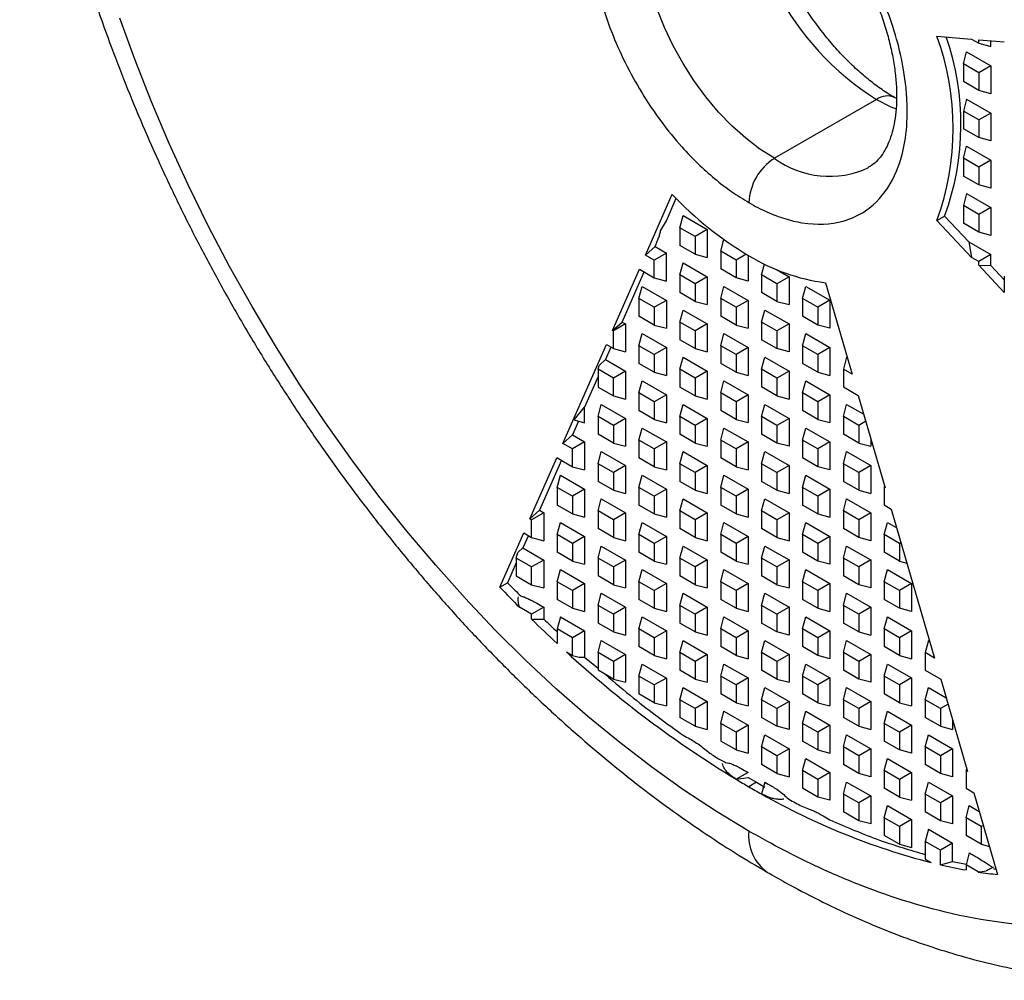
# Model space of a CAD drawing. Header units: millimetres. Extents: x 3 to 137, y 3 to 105.
# Tile 12 of 16: x 109 to 122, y 68 to 81. Entities that reach past the tile are written whole.
import ezdxf

# ---------------------------------------------------------------- set-up
doc = ezdxf.new("R2010")
doc.units = ezdxf.units.MM
doc.header["$LTSCALE"] = 0.5

msp = doc.modelspace()

# ---------------------------------------------------------------- linework, layer by layer
for p, q in [((121.535, 80.741), (122.013, 80.699)), ((122.013, 80.699), (122.114, 80.641)), ((122.114, 80.69), (122.467, 80.659)), ((122.114, 80.641), (122.114, 80.69)), ((122.281, 80.596), (122.281, 80.676)), ((122.114, 80.641), (122.281, 80.596)), ((121.901, 80.355), (121.946, 80.523)), ((121.946, 80.523), (122.281, 80.329)), ((122.114, 80.233), (121.901, 80.355)), ((121.901, 80.355), (121.901, 80.11)), ((122.281, 80.329), (122.114, 80.233)), ((122.281, 80.329), (122.281, 79.943)), ((122.114, 80.233), (122.114, 79.988)), ((122.114, 79.988), (121.901, 80.11)), ((122.281, 79.943), (122.114, 79.988)), ((120.699, 79.865), (119.285, 79.049)), ((120.975, 79.875), (120.949, 79.89)), ((121.946, 79.869), (121.901, 79.702)), ((121.946, 79.869), (122.281, 79.676)), ((122.114, 79.58), (121.901, 79.702)), ((121.901, 79.702), (121.901, 79.457)), ((122.281, 79.676), (122.114, 79.58)), ((122.114, 79.58), (122.114, 79.335)), ((122.281, 79.676), (122.281, 79.29)), ((122.114, 79.335), (121.901, 79.457)), ((122.281, 79.29), (122.114, 79.335)), ((121.901, 79.049), (121.946, 79.216)), ((121.946, 79.216), (122.281, 79.023)), ((122.114, 78.926), (121.901, 79.049)), ((121.901, 79.049), (121.901, 78.804)), ((122.281, 79.023), (122.114, 78.926)), ((122.114, 78.926), (122.114, 78.681)), ((122.281, 79.023), (122.281, 78.637)), ((122.114, 78.681), (121.901, 78.804)), ((122.281, 78.637), (122.114, 78.681)), ((117.503, 77.709), (117.872, 78.551)), ((117.791, 78.185), (117.928, 78.498)), ((121.946, 78.563), (121.901, 78.396)), ((121.946, 78.563), (122.281, 78.37)), ((122.114, 78.273), (121.901, 78.396)), ((121.901, 78.396), (121.901, 78.151)), ((122.281, 78.37), (122.114, 78.273)), ((122.281, 78.37), (122.281, 77.983)), ((117.977, 78.089), (118.022, 78.256)), ((118.022, 78.256), (118.356, 78.063)), ((121.535, 78.188), (121.641, 78.249)), ((121.641, 78.249), (121.975, 77.893)), ((122.114, 78.273), (122.114, 78.028)), ((117.71, 78.046), (117.791, 78.185)), ((118.189, 77.967), (117.977, 78.089)), ((117.977, 78.089), (117.977, 77.844)), ((122.013, 77.678), (121.535, 78.188)), ((122.114, 78.028), (121.901, 78.151)), ((118.356, 78.063), (118.189, 77.967)), ((118.189, 77.967), (118.189, 77.722)), ((118.356, 78.063), (118.356, 77.677)), ((122.281, 77.983), (122.114, 78.028)), ((117.503, 77.709), (117.634, 77.827)), ((117.634, 77.827), (117.791, 77.737)), ((118.189, 77.722), (117.977, 77.844)), ((118.543, 77.763), (118.586, 77.925)), ((121.975, 77.893), (122.281, 77.717)), ((121.975, 77.893), (122.013, 77.678)), ((117.623, 77.64), (117.503, 77.709)), ((117.791, 77.737), (117.623, 77.64)), ((117.791, 77.35), (117.791, 77.737)), ((118.189, 77.722), (118.356, 77.677)), ((118.755, 77.64), (118.543, 77.763)), ((118.543, 77.763), (118.543, 77.518)), ((118.896, 77.722), (118.755, 77.64)), ((118.922, 77.707), (118.922, 77.35)), ((122.114, 77.62), (122.013, 77.678)), ((122.281, 77.717), (122.114, 77.62)), ((122.281, 77.567), (122.281, 77.717)), ((117.623, 77.395), (117.623, 77.64)), ((117.977, 77.436), (118.022, 77.603)), ((118.022, 77.603), (118.356, 77.41)), ((118.755, 77.64), (118.755, 77.395)), ((119.108, 77.436), (119.148, 77.586)), ((122.114, 77.571), (122.114, 77.62)), ((122.467, 77.193), (122.114, 77.571)), ((122.114, 77.571), (122.281, 77.567)), ((122.281, 77.567), (122.467, 77.368)), ((117.046, 76.667), (117.417, 77.514)), ((117.177, 76.784), (117.481, 77.477)), ((117.417, 77.514), (117.623, 77.395)), ((117.623, 77.395), (117.791, 77.35)), ((118.189, 77.313), (117.977, 77.436)), ((117.977, 77.436), (117.977, 77.191)), ((118.356, 77.41), (118.189, 77.313)), ((118.356, 77.41), (118.356, 77.024)), ((118.755, 77.395), (118.543, 77.518)), ((118.922, 77.35), (118.755, 77.395)), ((119.32, 77.313), (119.108, 77.436)), ((119.108, 77.436), (119.108, 77.191)), ((119.313, 77.511), (119.488, 77.41)), ((119.488, 77.41), (119.32, 77.313)), ((119.488, 77.41), (119.488, 77.024)), ((122.467, 77.416), (122.467, 77.193)), ((117.411, 77.109), (117.456, 77.276)), ((117.456, 77.276), (117.791, 77.083)), ((118.189, 77.313), (118.189, 77.068)), ((118.543, 77.109), (118.587, 77.277)), ((118.587, 77.277), (118.922, 77.083)), ((119.32, 77.313), (119.32, 77.069)), ((119.674, 77.109), (119.719, 77.277)), ((119.719, 77.277), (120.053, 77.084)), ((119.991, 77.327), (120.36, 76.06)), ((118.189, 77.068), (117.977, 77.191)), ((119.32, 77.069), (119.108, 77.191)), ((117.623, 76.987), (117.411, 77.109)), ((117.411, 77.109), (117.411, 76.864)), ((117.791, 77.083), (117.623, 76.987)), ((117.623, 76.987), (117.623, 76.742)), ((117.791, 77.083), (117.791, 76.697)), ((118.189, 77.068), (118.356, 77.024)), ((118.755, 76.987), (118.543, 77.109)), ((118.543, 77.109), (118.543, 76.864)), ((118.922, 77.083), (118.755, 76.987)), ((118.755, 76.987), (118.755, 76.742)), ((118.922, 77.083), (118.922, 76.697)), ((119.32, 77.069), (119.488, 77.024)), ((119.886, 76.987), (119.674, 77.109)), ((119.674, 77.109), (119.674, 76.864)), ((120.053, 77.084), (119.886, 76.987)), ((119.886, 76.987), (119.886, 76.742)), ((120.053, 77.084), (120.053, 76.697)), ((117.623, 76.742), (117.411, 76.864)), ((117.977, 76.783), (118.022, 76.95)), ((118.022, 76.95), (118.356, 76.757)), ((118.755, 76.742), (118.543, 76.864)), ((119.108, 76.783), (119.153, 76.95)), ((119.153, 76.95), (119.488, 76.757)), ((119.886, 76.742), (119.674, 76.864)), ((117.046, 76.667), (117.177, 76.784)), ((117.225, 76.757), (117.058, 76.66)), ((117.177, 76.784), (117.225, 76.757)), ((117.225, 76.757), (117.225, 76.37)), ((117.623, 76.742), (117.791, 76.697)), ((118.189, 76.66), (117.977, 76.783)), ((117.977, 76.783), (117.977, 76.538)), ((118.356, 76.757), (118.189, 76.66)), ((118.356, 76.757), (118.356, 76.37)), ((118.755, 76.742), (118.922, 76.697)), ((119.32, 76.66), (119.108, 76.783)), ((119.108, 76.783), (119.108, 76.538)), ((119.488, 76.757), (119.32, 76.66)), ((119.488, 76.757), (119.488, 76.37)), ((120.053, 76.697), (119.886, 76.742)), ((117.058, 76.66), (117.046, 76.667)), ((117.058, 76.415), (117.058, 76.66)), ((117.411, 76.456), (117.456, 76.623)), ((117.456, 76.623), (117.791, 76.43)), ((118.189, 76.66), (118.189, 76.415)), ((118.543, 76.456), (118.587, 76.623)), ((118.587, 76.623), (118.922, 76.43)), ((119.32, 76.66), (119.32, 76.415)), ((119.674, 76.456), (119.719, 76.623)), ((119.719, 76.623), (120.053, 76.43)), ((116.36, 75.103), (116.96, 76.471)), ((116.96, 76.471), (117.058, 76.415)), ((117.623, 76.333), (117.411, 76.456)), ((117.411, 76.456), (117.411, 76.211)), ((118.189, 76.415), (117.977, 76.538)), ((118.755, 76.334), (118.543, 76.456)), ((118.543, 76.456), (118.543, 76.211)), ((119.32, 76.415), (119.108, 76.538)), ((119.886, 76.334), (119.674, 76.456)), ((119.674, 76.456), (119.674, 76.211)), ((117.023, 76.435), (116.948, 76.263)), ((117.058, 76.415), (117.225, 76.37)), ((117.791, 76.43), (117.623, 76.333)), ((117.623, 76.333), (117.623, 76.089)), ((117.791, 76.43), (117.791, 76.044)), ((118.189, 76.415), (118.356, 76.37)), ((118.922, 76.43), (118.755, 76.334)), ((118.755, 76.334), (118.755, 76.089)), ((118.922, 76.43), (118.922, 76.044)), ((119.488, 76.37), (119.32, 76.415)), ((120.053, 76.43), (119.886, 76.334)), ((119.886, 76.334), (119.886, 76.089)), ((120.053, 76.43), (120.053, 76.044)), ((116.846, 76.129), (116.86, 76.184)), ((116.86, 76.184), (116.948, 76.263)), ((116.948, 76.263), (117.225, 76.103)), ((117.623, 76.089), (117.411, 76.211)), ((117.977, 76.129), (118.022, 76.297)), ((118.022, 76.297), (118.356, 76.104)), ((118.755, 76.089), (118.543, 76.211)), ((119.108, 76.129), (119.153, 76.297)), ((119.153, 76.297), (119.488, 76.104)), ((119.886, 76.089), (119.674, 76.211)), ((120.284, 76.297), (120.24, 76.13)), ((117.058, 76.007), (116.846, 76.129)), ((116.846, 76.129), (116.846, 75.884)), ((117.225, 76.103), (117.058, 76.007)), ((117.225, 76.103), (117.225, 75.717)), ((117.623, 76.089), (117.791, 76.044)), ((118.189, 76.007), (117.977, 76.129)), ((117.977, 76.129), (117.977, 75.884)), ((118.356, 76.104), (118.189, 76.007)), ((118.356, 76.104), (118.356, 75.717)), ((118.755, 76.089), (118.922, 76.044)), ((119.32, 76.007), (119.108, 76.129)), ((119.108, 76.129), (119.108, 75.885)), ((119.488, 76.104), (119.32, 76.007)), ((119.488, 76.104), (119.488, 75.717)), ((119.886, 76.089), (120.053, 76.044)), ((120.24, 76.13), (120.24, 75.885)), ((120.36, 76.06), (120.24, 76.13)), ((116.846, 76.029), (116.659, 75.604)), ((117.058, 75.762), (117.058, 76.007)), ((117.411, 75.803), (117.456, 75.97)), ((117.456, 75.97), (117.791, 75.777)), ((118.189, 76.007), (118.189, 75.762)), ((118.543, 75.803), (118.587, 75.97)), ((118.587, 75.97), (118.922, 75.777)), ((119.32, 76.007), (119.32, 75.762)), ((119.674, 75.803), (119.719, 75.97)), ((119.719, 75.97), (120.053, 75.777)), ((116.846, 75.884), (117.058, 75.762)), ((117.058, 75.762), (117.225, 75.717)), ((117.623, 75.68), (117.411, 75.803)), ((117.411, 75.803), (117.411, 75.558)), ((117.791, 75.777), (117.623, 75.68)), ((117.791, 75.777), (117.791, 75.39)), ((118.189, 75.762), (117.977, 75.884)), ((118.189, 75.762), (118.356, 75.717)), ((118.755, 75.68), (118.543, 75.803)), ((118.543, 75.803), (118.543, 75.558)), ((118.922, 75.777), (118.755, 75.68)), ((118.922, 75.777), (118.922, 75.391)), ((119.32, 75.762), (119.108, 75.885)), ((119.32, 75.762), (119.488, 75.717)), ((119.886, 75.68), (119.674, 75.803)), ((119.674, 75.803), (119.674, 75.558)), ((120.053, 75.777), (119.886, 75.68)), ((120.053, 75.777), (120.053, 75.391)), ((120.24, 75.885), (120.446, 75.766)), ((120.446, 75.766), (120.817, 74.49)), ((116.846, 75.476), (116.89, 75.643)), ((116.89, 75.643), (117.225, 75.45)), ((117.623, 75.68), (117.623, 75.435)), ((117.977, 75.476), (118.022, 75.643)), ((118.022, 75.643), (118.356, 75.45)), ((118.755, 75.68), (118.755, 75.435)), ((119.108, 75.476), (119.153, 75.644)), ((119.153, 75.644), (119.488, 75.45)), ((119.886, 75.68), (119.886, 75.435)), ((120.24, 75.476), (120.284, 75.644)), ((120.284, 75.644), (120.521, 75.507)), ((116.514, 75.429), (116.659, 75.604)), ((116.659, 75.39), (116.659, 75.604)), ((117.623, 75.435), (117.411, 75.558)), ((118.755, 75.435), (118.543, 75.558)), ((119.886, 75.435), (119.674, 75.558)), ((116.575, 75.413), (116.491, 75.221)), ((116.514, 75.429), (116.659, 75.39)), ((117.058, 75.354), (116.846, 75.476)), ((116.846, 75.476), (116.846, 75.231)), ((117.225, 75.45), (117.058, 75.354)), ((117.058, 75.354), (117.058, 75.109)), ((117.225, 75.45), (117.225, 75.064)), ((117.623, 75.435), (117.791, 75.39)), ((118.189, 75.354), (117.977, 75.476)), ((117.977, 75.476), (117.977, 75.231)), ((118.356, 75.45), (118.189, 75.354)), ((118.189, 75.354), (118.189, 75.109)), ((118.356, 75.45), (118.356, 75.064)), ((118.755, 75.435), (118.922, 75.391)), ((119.32, 75.354), (119.108, 75.476)), ((119.108, 75.476), (119.108, 75.231)), ((119.488, 75.45), (119.32, 75.354)), ((119.32, 75.354), (119.32, 75.109)), ((119.488, 75.45), (119.488, 75.064)), ((119.886, 75.435), (120.053, 75.391)), ((120.452, 75.354), (120.24, 75.476)), ((120.24, 75.476), (120.24, 75.231)), ((120.549, 75.41), (120.452, 75.354)), ((120.452, 75.354), (120.452, 75.109)), ((116.36, 75.103), (116.491, 75.221)), ((116.491, 75.221), (116.659, 75.124)), ((117.058, 75.109), (116.846, 75.231)), ((117.411, 75.149), (117.456, 75.317)), ((117.456, 75.317), (117.791, 75.124)), ((118.189, 75.109), (117.977, 75.231)), ((118.543, 75.15), (118.587, 75.317)), ((118.587, 75.317), (118.922, 75.124)), ((119.32, 75.109), (119.108, 75.231)), ((119.674, 75.15), (119.719, 75.317)), ((119.719, 75.317), (120.053, 75.124)), ((120.452, 75.109), (120.24, 75.231)), ((116.492, 75.027), (116.36, 75.103)), ((116.659, 75.124), (116.492, 75.027)), ((116.659, 75.124), (116.659, 74.737)), ((117.058, 75.109), (117.225, 75.064)), ((117.623, 75.027), (117.411, 75.149)), ((117.411, 75.149), (117.411, 74.905)), ((117.791, 75.124), (117.623, 75.027)), ((117.791, 75.124), (117.791, 74.737)), ((118.189, 75.109), (118.356, 75.064)), ((118.755, 75.027), (118.543, 75.15)), ((118.543, 75.15), (118.543, 74.905)), ((118.922, 75.124), (118.755, 75.027)), ((118.922, 75.124), (118.922, 74.737)), ((119.488, 75.064), (119.32, 75.109)), ((119.886, 75.027), (119.674, 75.15)), ((119.674, 75.15), (119.674, 74.905)), ((120.053, 75.124), (119.886, 75.027)), ((120.053, 75.124), (120.053, 74.737)), ((120.452, 75.109), (120.619, 75.064)), ((120.619, 75.17), (120.619, 75.064)), ((116.492, 74.782), (116.492, 75.027)), ((116.846, 74.823), (116.89, 74.99)), ((116.89, 74.99), (117.225, 74.797)), ((117.623, 75.027), (117.623, 74.782)), ((117.977, 74.823), (118.022, 74.99)), ((118.022, 74.99), (118.356, 74.797)), ((118.755, 75.027), (118.755, 74.782)), ((119.108, 74.823), (119.153, 74.99)), ((119.153, 74.99), (119.488, 74.797)), ((119.886, 75.027), (119.886, 74.782)), ((120.24, 74.823), (120.284, 74.99)), ((120.284, 74.99), (120.619, 74.797)), ((115.903, 74.06), (116.273, 74.905)), ((116.338, 74.871), (116.034, 74.178)), ((116.274, 74.908), (116.492, 74.782)), ((117.058, 74.7), (116.846, 74.823)), ((116.846, 74.823), (116.846, 74.578)), ((117.623, 74.782), (117.411, 74.905)), ((118.189, 74.7), (117.977, 74.823)), ((117.977, 74.823), (117.977, 74.578)), ((118.755, 74.782), (118.543, 74.905)), ((119.32, 74.701), (119.108, 74.823)), ((119.108, 74.823), (119.108, 74.578)), ((119.886, 74.782), (119.674, 74.905)), ((120.452, 74.701), (120.24, 74.823)), ((120.24, 74.823), (120.24, 74.578)), ((116.492, 74.782), (116.659, 74.737)), ((117.225, 74.797), (117.058, 74.7)), ((117.058, 74.7), (117.058, 74.455)), ((117.225, 74.797), (117.225, 74.411)), ((117.623, 74.782), (117.791, 74.737)), ((118.356, 74.797), (118.189, 74.7)), ((118.189, 74.7), (118.189, 74.455)), ((118.356, 74.797), (118.356, 74.411)), ((118.755, 74.782), (118.922, 74.737)), ((119.488, 74.797), (119.32, 74.701)), ((119.32, 74.701), (119.32, 74.456)), ((119.488, 74.797), (119.488, 74.411)), ((120.053, 74.737), (119.886, 74.782)), ((120.619, 74.797), (120.452, 74.701)), ((120.452, 74.701), (120.452, 74.456)), ((120.619, 74.797), (120.619, 74.411)), ((116.28, 74.496), (116.325, 74.663)), ((116.325, 74.663), (116.659, 74.47)), ((117.058, 74.455), (116.846, 74.578)), ((117.411, 74.496), (117.456, 74.664)), ((117.456, 74.664), (117.791, 74.47)), ((118.189, 74.455), (117.977, 74.578)), ((118.543, 74.496), (118.587, 74.664)), ((118.587, 74.664), (118.922, 74.47)), ((119.32, 74.456), (119.108, 74.578)), ((119.674, 74.496), (119.719, 74.664)), ((119.719, 74.664), (120.053, 74.471)), ((120.452, 74.456), (120.24, 74.578)), ((116.492, 74.374), (116.28, 74.496)), ((116.28, 74.496), (116.28, 74.251)), ((116.659, 74.47), (116.492, 74.374)), ((116.659, 74.47), (116.659, 74.084)), ((117.058, 74.455), (117.225, 74.411)), ((117.623, 74.374), (117.411, 74.496)), ((117.411, 74.496), (117.411, 74.251)), ((117.791, 74.47), (117.623, 74.374)), ((117.791, 74.47), (117.791, 74.084)), ((118.189, 74.455), (118.356, 74.411)), ((118.755, 74.374), (118.543, 74.496)), ((118.543, 74.496), (118.543, 74.251)), ((118.922, 74.47), (118.755, 74.374)), ((118.922, 74.47), (118.922, 74.084)), ((119.32, 74.456), (119.488, 74.411)), ((119.886, 74.374), (119.674, 74.496)), ((119.674, 74.496), (119.674, 74.251)), ((120.053, 74.471), (119.886, 74.374)), ((120.053, 74.471), (120.053, 74.084)), ((120.452, 74.456), (120.619, 74.411)), ((120.81, 74.514), (120.805, 74.497)), ((120.805, 74.497), (120.805, 74.252)), ((120.817, 74.49), (120.805, 74.497)), ((116.492, 74.374), (116.492, 74.129)), ((116.846, 74.17), (116.89, 74.337)), ((116.89, 74.337), (117.225, 74.144)), ((117.623, 74.374), (117.623, 74.129)), ((117.977, 74.17), (118.022, 74.337)), ((118.022, 74.337), (118.356, 74.144)), ((118.755, 74.374), (118.755, 74.129)), ((119.108, 74.17), (119.153, 74.337)), ((119.153, 74.337), (119.488, 74.144)), ((119.886, 74.374), (119.886, 74.129)), ((120.24, 74.17), (120.284, 74.337)), ((120.284, 74.337), (120.619, 74.144)), ((115.903, 74.06), (116.034, 74.178)), ((116.094, 74.144), (115.926, 74.047)), ((116.034, 74.178), (116.094, 74.144)), ((116.094, 74.144), (116.094, 73.757)), ((116.492, 74.129), (116.28, 74.251)), ((116.492, 74.129), (116.659, 74.084)), ((117.058, 74.047), (116.846, 74.17)), ((116.846, 74.17), (116.846, 73.925)), ((117.225, 74.144), (117.058, 74.047)), ((117.225, 74.144), (117.225, 73.757)), ((117.623, 74.129), (117.411, 74.251)), ((117.623, 74.129), (117.791, 74.084)), ((118.189, 74.047), (117.977, 74.17)), ((117.977, 74.17), (117.977, 73.925)), ((118.356, 74.144), (118.189, 74.047)), ((118.356, 74.144), (118.356, 73.757)), ((118.755, 74.129), (118.543, 74.251)), ((118.755, 74.129), (118.922, 74.084)), ((119.32, 74.047), (119.108, 74.17)), ((119.108, 74.17), (119.108, 73.925)), ((119.488, 74.144), (119.32, 74.047)), ((119.488, 74.144), (119.488, 73.758)), ((119.886, 74.129), (119.674, 74.251)), ((119.886, 74.129), (120.053, 74.084)), ((120.452, 74.047), (120.24, 74.17)), ((120.24, 74.17), (120.24, 73.925)), ((120.619, 74.144), (120.452, 74.047)), ((120.619, 74.144), (120.619, 73.758)), ((120.805, 74.252), (120.903, 74.195)), ((120.903, 74.195), (121.503, 72.134)), ((115.926, 74.047), (115.903, 74.06)), ((115.926, 73.802), (115.926, 74.047)), ((116.28, 73.843), (116.325, 74.01)), ((116.325, 74.01), (116.659, 73.817)), ((117.058, 74.047), (117.058, 73.802)), ((117.411, 73.843), (117.456, 74.01)), ((117.456, 74.01), (117.791, 73.817)), ((118.189, 74.047), (118.189, 73.802)), ((118.543, 73.843), (118.587, 74.01)), ((118.587, 74.01), (118.922, 73.817)), ((119.32, 74.047), (119.32, 73.802)), ((119.674, 73.843), (119.719, 74.011)), ((119.719, 74.011), (120.053, 73.817)), ((120.452, 74.047), (120.452, 73.802)), ((120.805, 73.843), (120.85, 74.011)), ((120.85, 74.011), (120.978, 73.937)), ((115.488, 73.113), (115.818, 73.865)), ((115.818, 73.865), (115.926, 73.802)), ((117.058, 73.802), (116.846, 73.925)), ((118.189, 73.802), (117.977, 73.925)), ((119.32, 73.802), (119.108, 73.925)), ((120.452, 73.802), (120.24, 73.925)), ((115.881, 73.828), (115.805, 73.657)), ((115.926, 73.802), (116.094, 73.757)), ((116.492, 73.72), (116.28, 73.843)), ((116.28, 73.843), (116.28, 73.598)), ((116.659, 73.817), (116.492, 73.72)), ((116.492, 73.72), (116.492, 73.475)), ((116.659, 73.817), (116.659, 73.431)), ((117.058, 73.802), (117.225, 73.757)), ((117.623, 73.721), (117.411, 73.843)), ((117.411, 73.843), (117.411, 73.598)), ((117.791, 73.817), (117.623, 73.721)), ((117.623, 73.721), (117.623, 73.476)), ((117.791, 73.817), (117.791, 73.431)), ((118.189, 73.802), (118.356, 73.757)), ((118.755, 73.721), (118.543, 73.843)), ((118.543, 73.843), (118.543, 73.598)), ((118.922, 73.817), (118.755, 73.721)), ((118.755, 73.721), (118.755, 73.476)), ((118.922, 73.817), (118.922, 73.431)), ((119.32, 73.802), (119.488, 73.758)), ((119.886, 73.721), (119.674, 73.843)), ((119.674, 73.843), (119.674, 73.598)), ((120.053, 73.817), (119.886, 73.721)), ((119.886, 73.721), (119.886, 73.476)), ((120.053, 73.817), (120.053, 73.431)), ((120.619, 73.758), (120.452, 73.802)), ((121.017, 73.721), (120.805, 73.843)), ((120.805, 73.843), (120.805, 73.598)), ((121.038, 73.732), (121.017, 73.721)), ((121.017, 73.721), (121.017, 73.476)), ((115.714, 73.516), (115.735, 73.593)), ((115.735, 73.593), (115.805, 73.657)), ((115.805, 73.657), (116.094, 73.49)), ((116.492, 73.475), (116.28, 73.598)), ((116.846, 73.516), (116.89, 73.684)), ((116.89, 73.684), (117.225, 73.49)), ((117.623, 73.476), (117.411, 73.598)), ((117.977, 73.516), (118.022, 73.684)), ((118.022, 73.684), (118.356, 73.491)), ((118.755, 73.476), (118.543, 73.598)), ((119.108, 73.517), (119.153, 73.684)), ((119.153, 73.684), (119.488, 73.491)), ((119.886, 73.476), (119.674, 73.598)), ((120.24, 73.517), (120.284, 73.684)), ((120.284, 73.684), (120.619, 73.491)), ((121.017, 73.476), (120.805, 73.598)), ((115.714, 73.449), (115.594, 73.175)), ((115.926, 73.394), (115.714, 73.516)), ((115.714, 73.516), (115.714, 73.271)), ((116.094, 73.49), (115.926, 73.394)), ((116.094, 73.49), (116.094, 73.104)), ((116.492, 73.475), (116.659, 73.431)), ((117.058, 73.394), (116.846, 73.516)), ((116.846, 73.516), (116.846, 73.271)), ((117.225, 73.49), (117.058, 73.394)), ((117.225, 73.49), (117.225, 73.104)), ((117.623, 73.476), (117.791, 73.431)), ((118.189, 73.394), (117.977, 73.516)), ((117.977, 73.516), (117.977, 73.271)), ((118.356, 73.491), (118.189, 73.394)), ((118.356, 73.491), (118.356, 73.104)), ((118.755, 73.476), (118.922, 73.431)), ((119.32, 73.394), (119.108, 73.517)), ((119.108, 73.517), (119.108, 73.272)), ((119.488, 73.491), (119.32, 73.394)), ((119.488, 73.491), (119.488, 73.104)), ((120.053, 73.431), (119.886, 73.476)), ((120.452, 73.394), (120.24, 73.517)), ((120.24, 73.517), (120.24, 73.272)), ((120.619, 73.491), (120.452, 73.394)), ((120.619, 73.491), (120.619, 73.104)), ((121.017, 73.476), (121.12, 73.448)), ((115.926, 73.149), (115.926, 73.394)), ((116.28, 73.19), (116.325, 73.357)), ((116.325, 73.357), (116.659, 73.164)), ((117.058, 73.394), (117.058, 73.149)), ((117.411, 73.19), (117.456, 73.357)), ((117.456, 73.357), (117.791, 73.164)), ((118.189, 73.394), (118.189, 73.149)), ((118.543, 73.19), (118.587, 73.357)), ((118.587, 73.357), (118.922, 73.164)), ((119.32, 73.394), (119.32, 73.149)), ((119.674, 73.19), (119.719, 73.357)), ((119.719, 73.357), (120.053, 73.164)), ((120.452, 73.394), (120.452, 73.149)), ((120.805, 73.19), (120.85, 73.357)), ((120.85, 73.357), (121.185, 73.164)), ((115.488, 73.113), (115.594, 73.175)), ((115.714, 73.271), (115.926, 73.149)), ((116.492, 73.067), (116.28, 73.19)), ((116.28, 73.19), (116.28, 72.945)), ((117.058, 73.149), (116.846, 73.271)), ((117.623, 73.067), (117.411, 73.19)), ((117.411, 73.19), (117.411, 72.945)), ((118.189, 73.149), (117.977, 73.271)), ((118.755, 73.067), (118.543, 73.19)), ((118.543, 73.19), (118.543, 72.945)), ((119.32, 73.149), (119.108, 73.272)), ((119.886, 73.068), (119.674, 73.19)), ((119.674, 73.19), (119.674, 72.945)), ((120.452, 73.149), (120.24, 73.272)), ((121.017, 73.068), (120.805, 73.19)), ((120.805, 73.19), (120.805, 72.945)), ((115.926, 73.149), (116.094, 73.104)), ((116.659, 73.164), (116.492, 73.067)), ((116.492, 73.067), (116.492, 72.822)), ((116.659, 73.164), (116.659, 72.777)), ((117.058, 73.149), (117.225, 73.104)), ((117.791, 73.164), (117.623, 73.067)), ((117.623, 73.067), (117.623, 72.822)), ((117.791, 73.164), (117.791, 72.778)), ((118.189, 73.149), (118.356, 73.104)), ((118.922, 73.164), (118.755, 73.067)), ((118.755, 73.067), (118.755, 72.822)), ((118.922, 73.164), (118.922, 72.778)), ((119.32, 73.149), (119.488, 73.104)), ((120.053, 73.164), (119.886, 73.068)), ((119.886, 73.068), (119.886, 72.823)), ((120.053, 73.164), (120.053, 72.778)), ((120.619, 73.104), (120.452, 73.149)), ((121.185, 73.164), (121.017, 73.068)), ((121.017, 73.068), (121.017, 72.823)), ((121.185, 73.164), (121.185, 72.778)), ((116.492, 72.822), (116.28, 72.945)), ((116.846, 72.863), (116.89, 73.03)), ((116.89, 73.03), (117.225, 72.837)), ((117.623, 72.822), (117.411, 72.945)), ((117.977, 72.863), (118.022, 73.031)), ((118.022, 73.031), (118.356, 72.837)), ((118.755, 72.822), (118.543, 72.945)), ((119.108, 72.863), (119.153, 73.031)), ((119.153, 73.031), (119.488, 72.837)), ((119.886, 72.823), (119.674, 72.945)), ((120.24, 72.863), (120.284, 73.031)), ((120.284, 73.031), (120.619, 72.838)), ((121.017, 72.823), (120.805, 72.945)), ((115.926, 72.741), (115.757, 72.839)), ((116.094, 72.837), (115.926, 72.741)), ((116.094, 72.837), (116.094, 72.672)), ((116.492, 72.822), (116.659, 72.777)), ((117.058, 72.741), (116.846, 72.863)), ((116.846, 72.863), (116.846, 72.618)), ((117.225, 72.837), (117.058, 72.741)), ((117.225, 72.837), (117.225, 72.451)), ((117.623, 72.822), (117.791, 72.778)), ((118.189, 72.741), (117.977, 72.863)), ((117.977, 72.863), (117.977, 72.618)), ((118.356, 72.837), (118.189, 72.741)), ((118.356, 72.837), (118.356, 72.451)), ((118.755, 72.822), (118.922, 72.778)), ((119.32, 72.741), (119.108, 72.863)), ((119.108, 72.863), (119.108, 72.618)), ((119.488, 72.837), (119.32, 72.741)), ((119.488, 72.837), (119.488, 72.451)), ((119.886, 72.823), (120.053, 72.778)), ((120.452, 72.741), (120.24, 72.863)), ((120.24, 72.863), (120.24, 72.618)), ((120.619, 72.838), (120.452, 72.741)), ((120.619, 72.838), (120.619, 72.451)), ((121.185, 72.778), (121.017, 72.823)), ((115.926, 72.671), (115.926, 72.741)), ((115.926, 72.671), (116.094, 72.672)), ((116.325, 72.704), (116.28, 72.536)), ((116.325, 72.704), (116.659, 72.511)), ((117.058, 72.741), (117.058, 72.496)), ((117.411, 72.537), (117.456, 72.704)), ((117.456, 72.704), (117.791, 72.511)), ((118.189, 72.741), (118.189, 72.496)), ((118.543, 72.537), (118.587, 72.704)), ((118.587, 72.704), (118.922, 72.511)), ((119.32, 72.741), (119.32, 72.496)), ((119.674, 72.537), (119.719, 72.704)), ((119.719, 72.704), (120.053, 72.511)), ((120.452, 72.741), (120.452, 72.496)), ((120.805, 72.537), (120.85, 72.704)), ((120.85, 72.704), (121.185, 72.511)), ((116.28, 72.536), (116.28, 72.334)), ((116.492, 72.414), (116.28, 72.536)), ((116.659, 72.511), (116.492, 72.414)), ((116.659, 72.511), (116.659, 72.148)), ((117.058, 72.496), (116.846, 72.618)), ((117.058, 72.496), (117.225, 72.451)), ((117.623, 72.414), (117.411, 72.537)), ((117.411, 72.537), (117.411, 72.292)), ((117.791, 72.511), (117.623, 72.414)), ((117.791, 72.511), (117.791, 72.124)), ((118.189, 72.496), (117.977, 72.618)), ((118.189, 72.496), (118.356, 72.451)), ((118.755, 72.414), (118.543, 72.537)), ((118.543, 72.537), (118.543, 72.292)), ((118.922, 72.511), (118.755, 72.414)), ((118.922, 72.511), (118.922, 72.124)), ((119.32, 72.496), (119.108, 72.618)), ((119.488, 72.451), (119.32, 72.496)), ((119.886, 72.414), (119.674, 72.537)), ((119.674, 72.537), (119.674, 72.292)), ((120.053, 72.511), (119.886, 72.414)), ((120.053, 72.511), (120.053, 72.124)), ((120.452, 72.496), (120.24, 72.618)), ((120.452, 72.496), (120.619, 72.451)), ((121.017, 72.414), (120.805, 72.537)), ((120.805, 72.537), (120.805, 72.292)), ((121.185, 72.511), (121.017, 72.414)), ((121.185, 72.511), (121.185, 72.125)), ((116.492, 72.169), (116.492, 72.414)), ((116.846, 72.21), (116.89, 72.377)), ((116.89, 72.377), (117.225, 72.184)), ((117.623, 72.414), (117.623, 72.169)), ((117.977, 72.21), (118.022, 72.377)), ((118.022, 72.377), (118.356, 72.184)), ((118.755, 72.414), (118.755, 72.169)), ((119.108, 72.21), (119.153, 72.377)), ((119.153, 72.377), (119.488, 72.184)), ((119.886, 72.414), (119.886, 72.169)), ((120.24, 72.21), (120.284, 72.377)), ((120.284, 72.377), (120.619, 72.184)), ((121.017, 72.414), (121.017, 72.169)), ((121.416, 72.378), (121.371, 72.21)), ((121.416, 72.378), (121.435, 72.366)), ((116.407, 72.218), (116.492, 72.169)), ((117.623, 72.169), (117.411, 72.292)), ((118.755, 72.169), (118.543, 72.292)), ((119.886, 72.169), (119.674, 72.292)), ((121.017, 72.169), (120.805, 72.292)), ((116.492, 72.169), (116.582, 72.145)), ((116.582, 72.145), (116.659, 72.148)), ((116.659, 72.148), (116.846, 71.992)), ((117.058, 72.087), (116.846, 72.21)), ((116.846, 72.21), (116.846, 71.965)), ((117.225, 72.184), (117.058, 72.087)), ((117.058, 72.087), (117.058, 71.842)), ((117.225, 72.184), (117.225, 71.798)), ((117.623, 72.169), (117.791, 72.124)), ((118.189, 72.088), (117.977, 72.21)), ((117.977, 72.21), (117.977, 71.965)), ((118.356, 72.184), (118.189, 72.088)), ((118.189, 72.088), (118.189, 71.843)), ((118.356, 72.184), (118.356, 71.798)), ((118.755, 72.169), (118.922, 72.124)), ((119.32, 72.088), (119.108, 72.21)), ((119.108, 72.21), (119.108, 71.965)), ((119.488, 72.184), (119.32, 72.088)), ((119.32, 72.088), (119.32, 71.843)), ((119.488, 72.184), (119.488, 71.798)), ((120.053, 72.124), (119.886, 72.169)), ((120.452, 72.088), (120.24, 72.21)), ((120.24, 72.21), (120.24, 71.965)), ((120.619, 72.184), (120.452, 72.088)), ((120.452, 72.088), (120.452, 71.843)), ((120.619, 72.184), (120.619, 71.798)), ((121.017, 72.169), (121.185, 72.125)), ((121.371, 72.21), (121.371, 71.965)), ((121.503, 72.134), (121.371, 72.21)), ((117.058, 71.842), (116.846, 71.965)), ((117.411, 71.883), (117.456, 72.051)), ((117.456, 72.051), (117.791, 71.857)), ((118.189, 71.843), (117.977, 71.965)), ((118.543, 71.883), (118.587, 72.051)), ((118.587, 72.051), (118.922, 71.858)), ((119.32, 71.843), (119.108, 71.965)), ((119.674, 71.884), (119.719, 72.051)), ((119.719, 72.051), (120.053, 71.858)), ((120.452, 71.843), (120.24, 71.965)), ((120.805, 71.884), (120.85, 72.051)), ((120.85, 72.051), (121.185, 71.858)), ((121.371, 71.965), (121.587, 71.841)), ((117.058, 71.842), (117.225, 71.798)), ((117.623, 71.761), (117.411, 71.883)), ((117.411, 71.883), (117.411, 71.638)), ((117.791, 71.857), (117.623, 71.761)), ((117.791, 71.857), (117.791, 71.471)), ((118.189, 71.843), (118.356, 71.798)), ((118.755, 71.761), (118.543, 71.883)), ((118.543, 71.883), (118.543, 71.638)), ((118.922, 71.858), (118.755, 71.761)), ((118.922, 71.858), (118.922, 71.471)), ((119.32, 71.843), (119.488, 71.798)), ((119.886, 71.761), (119.674, 71.884)), ((119.674, 71.884), (119.674, 71.639)), ((120.053, 71.858), (119.886, 71.761)), ((120.053, 71.858), (120.053, 71.471)), ((120.619, 71.798), (120.452, 71.843)), ((121.017, 71.761), (120.805, 71.884)), ((120.805, 71.884), (120.805, 71.639)), ((121.185, 71.858), (121.017, 71.761)), ((121.185, 71.858), (121.185, 71.471)), ((121.588, 71.842), (121.96, 70.564)), ((117.623, 71.761), (117.623, 71.516)), ((117.977, 71.557), (118.022, 71.724)), ((118.022, 71.724), (118.356, 71.531)), ((118.755, 71.761), (118.755, 71.516)), ((119.108, 71.557), (119.153, 71.724)), ((119.153, 71.724), (119.488, 71.531)), ((119.886, 71.761), (119.886, 71.516)), ((120.24, 71.557), (120.284, 71.724)), ((120.284, 71.724), (120.619, 71.531)), ((121.017, 71.761), (121.017, 71.516)), ((121.371, 71.557), (121.416, 71.724)), ((121.416, 71.724), (121.664, 71.581)), ((117.623, 71.516), (117.411, 71.638)), ((118.189, 71.434), (117.977, 71.557)), ((117.977, 71.557), (117.977, 71.312)), ((118.755, 71.516), (118.543, 71.638)), ((119.32, 71.434), (119.108, 71.557)), ((119.108, 71.557), (119.108, 71.312)), ((119.886, 71.516), (119.674, 71.639)), ((120.452, 71.435), (120.24, 71.557)), ((120.24, 71.557), (120.24, 71.312)), ((121.017, 71.516), (120.805, 71.639)), ((121.583, 71.435), (121.371, 71.557)), ((121.371, 71.557), (121.371, 71.312)), ((117.623, 71.516), (117.791, 71.471)), ((118.356, 71.531), (118.189, 71.434)), ((118.189, 71.434), (118.189, 71.189)), ((118.356, 71.531), (118.356, 71.144)), ((118.543, 71.23), (118.587, 71.397)), ((118.587, 71.397), (118.922, 71.204)), ((118.755, 71.516), (118.922, 71.471)), ((119.488, 71.531), (119.32, 71.434)), ((119.32, 71.434), (119.32, 71.189)), ((119.488, 71.531), (119.488, 71.145)), ((119.674, 71.23), (119.719, 71.398)), ((119.719, 71.398), (120.053, 71.204)), ((119.886, 71.516), (120.053, 71.471)), ((120.619, 71.531), (120.452, 71.435)), ((120.452, 71.435), (120.452, 71.19)), ((120.619, 71.531), (120.619, 71.145)), ((120.805, 71.23), (120.85, 71.398)), ((120.85, 71.398), (121.185, 71.205)), ((121.017, 71.516), (121.185, 71.471)), ((121.689, 71.496), (121.583, 71.435)), ((121.583, 71.435), (121.583, 71.19)), ((118.189, 71.189), (117.977, 71.312)), ((119.32, 71.189), (119.108, 71.312)), ((120.452, 71.19), (120.24, 71.312)), ((121.583, 71.19), (121.371, 71.312)), ((121.75, 71.283), (121.75, 71.145)), ((118.189, 71.189), (118.356, 71.144)), ((118.755, 71.108), (118.543, 71.23)), ((118.543, 71.23), (118.543, 70.985)), ((118.922, 71.204), (118.755, 71.108)), ((118.922, 71.204), (118.922, 70.818)), ((119.488, 71.145), (119.32, 71.189)), ((119.886, 71.108), (119.674, 71.23)), ((119.674, 71.23), (119.674, 70.985)), ((120.053, 71.204), (119.886, 71.108)), ((120.053, 71.204), (120.053, 70.818)), ((120.452, 71.19), (120.619, 71.145)), ((121.017, 71.108), (120.805, 71.23)), ((120.805, 71.23), (120.805, 70.985)), ((121.185, 71.205), (121.017, 71.108)), ((121.185, 71.205), (121.185, 70.818)), ((121.583, 71.19), (121.75, 71.145)), ((118.755, 71.108), (118.755, 70.863)), ((119.108, 70.904), (119.153, 71.071)), ((119.153, 71.071), (119.488, 70.878)), ((119.886, 71.108), (119.886, 70.863)), ((120.24, 70.904), (120.284, 71.071)), ((120.284, 71.071), (120.619, 70.878)), ((121.017, 71.108), (121.017, 70.863)), ((121.371, 70.904), (121.416, 71.071)), ((121.416, 71.071), (121.75, 70.878)), ((118.755, 70.863), (118.543, 70.985)), ((118.755, 70.863), (118.922, 70.818)), ((119.32, 70.781), (119.108, 70.904)), ((119.108, 70.904), (119.108, 70.659)), ((119.488, 70.878), (119.32, 70.781)), ((119.488, 70.878), (119.488, 70.491)), ((119.886, 70.863), (119.674, 70.985)), ((119.886, 70.863), (120.053, 70.818)), ((120.452, 70.781), (120.24, 70.904)), ((120.24, 70.904), (120.24, 70.659)), ((120.619, 70.878), (120.452, 70.781)), ((120.619, 70.878), (120.619, 70.491)), ((121.017, 70.863), (120.805, 70.985)), ((121.185, 70.818), (121.017, 70.863)), ((121.583, 70.781), (121.371, 70.904)), ((121.371, 70.904), (121.371, 70.659)), ((121.75, 70.878), (121.583, 70.781)), ((121.75, 70.878), (121.75, 70.492)), ((119.32, 70.781), (119.32, 70.536)), ((119.674, 70.577), (119.719, 70.744)), ((119.719, 70.744), (120.053, 70.551)), ((120.452, 70.781), (120.452, 70.536)), ((120.805, 70.577), (120.85, 70.744)), ((120.85, 70.744), (121.185, 70.551)), ((121.583, 70.781), (121.583, 70.536)), ((119.32, 70.536), (119.108, 70.659)), ((120.452, 70.536), (120.24, 70.659)), ((121.583, 70.536), (121.371, 70.659)), ((121.946, 70.612), (121.937, 70.577)), ((118.922, 70.551), (118.757, 70.457)), ((118.757, 70.457), (118.922, 70.481)), ((118.922, 70.481), (119.038, 70.414)), ((119.32, 70.536), (119.488, 70.491)), ((119.886, 70.455), (119.674, 70.577)), ((119.674, 70.577), (119.674, 70.332)), ((120.053, 70.551), (119.886, 70.455)), ((119.886, 70.455), (119.886, 70.21)), ((120.053, 70.551), (120.053, 70.165)), ((120.619, 70.491), (120.452, 70.536)), ((121.017, 70.455), (120.805, 70.577)), ((120.805, 70.577), (120.805, 70.332)), ((121.185, 70.551), (121.017, 70.455)), ((121.017, 70.455), (121.017, 70.21)), ((121.185, 70.551), (121.185, 70.165)), ((121.75, 70.492), (121.583, 70.536)), ((121.937, 70.577), (121.937, 70.332)), ((121.96, 70.564), (121.937, 70.577)), ((119.038, 70.414), (118.932, 70.352)), ((119.038, 70.414), (119.153, 70.348)), ((119.153, 70.418), (119.109, 70.253)), ((119.886, 70.21), (119.674, 70.332)), ((120.24, 70.25), (120.284, 70.418)), ((120.284, 70.418), (120.619, 70.225)), ((121.017, 70.21), (120.805, 70.332)), ((121.371, 70.251), (121.416, 70.418)), ((121.416, 70.418), (121.75, 70.225)), ((121.937, 70.332), (122.046, 70.269)), ((120.053, 70.165), (119.886, 70.21)), ((120.452, 70.128), (120.24, 70.25)), ((120.24, 70.25), (120.24, 70.006)), ((120.619, 70.225), (120.452, 70.128)), ((120.619, 70.225), (120.619, 69.838)), ((121.017, 70.21), (121.185, 70.165)), ((121.583, 70.128), (121.371, 70.251)), ((121.371, 70.251), (121.371, 70.006)), ((121.75, 70.225), (121.583, 70.128)), ((121.75, 70.225), (121.75, 69.838)), ((122.046, 70.269), (122.375, 69.137)), ((120.452, 70.128), (120.452, 69.883)), ((120.805, 69.924), (120.85, 70.091)), ((120.85, 70.091), (121.185, 69.898)), ((121.583, 70.128), (121.583, 69.883)), ((121.937, 69.924), (121.982, 70.091)), ((121.982, 70.091), (122.121, 70.011)), ((120.452, 69.883), (120.24, 70.006)), ((121.017, 69.801), (120.805, 69.924)), ((120.805, 69.924), (120.805, 69.679)), ((121.583, 69.883), (121.371, 70.006)), ((122.149, 69.802), (121.937, 69.924)), ((121.937, 69.924), (121.937, 69.679)), ((120.619, 69.838), (120.452, 69.883)), ((121.185, 69.898), (121.017, 69.801)), ((121.017, 69.801), (121.017, 69.557)), ((121.185, 69.898), (121.185, 69.512)), ((121.416, 69.765), (121.371, 69.597)), ((121.416, 69.765), (121.75, 69.572)), ((121.75, 69.838), (121.583, 69.883)), ((122.177, 69.818), (122.149, 69.802)), ((122.149, 69.802), (122.149, 69.557)), ((121.017, 69.557), (120.805, 69.679)), ((122.149, 69.557), (121.937, 69.679)), ((121.017, 69.557), (121.185, 69.512)), ((121.371, 69.597), (121.371, 69.352)), ((121.583, 69.475), (121.371, 69.597)), ((121.75, 69.572), (121.583, 69.475)), ((121.75, 69.32), (121.75, 69.572)), ((122.149, 69.557), (122.262, 69.526)), ((121.583, 69.273), (121.583, 69.475)), ((121.982, 69.438), (121.937, 69.271)), ((121.371, 69.352), (121.456, 69.303)), ((121.583, 69.273), (121.75, 69.32)), ((121.937, 69.271), (121.937, 69.201)), ((122.106, 69.173), (121.937, 69.271))]:
    msp.add_line(p, q)
at = {"flags": 128}
for points in [[(119.285, 79.049), (119.086, 79.176), (118.89, 79.326), (118.698, 79.499), (118.513, 79.69), (118.337, 79.9), (118.172, 80.124), (118.021, 80.36), (117.884, 80.606), (117.763, 80.859), (117.661, 81.115), (117.577, 81.372), (117.514, 81.626), (117.471, 81.875), (117.449, 82.116), (117.449, 82.346), (117.471, 82.562), (117.514, 82.762), (117.577, 82.943), (117.661, 83.104), (117.763, 83.241), (117.884, 83.355), (117.983, 83.422)], [(118.932, 69.74), (118.482, 70.011), (118.034, 70.306), (117.588, 70.623), (117.145, 70.963), (116.706, 71.323), (116.271, 71.705), (115.842, 72.106), (115.419, 72.526), (115.004, 72.964), (114.598, 73.419), (114.2, 73.89), (113.813, 74.376), (113.437, 74.877), (113.072, 75.39), (112.72, 75.916), (112.381, 76.452), (112.057, 76.997), (111.746, 77.552), (111.452, 78.113), (111.173, 78.681), (110.91, 79.253), (110.665, 79.829), (110.438, 80.408), (110.228, 80.987)], [(120.699, 79.865), (120.898, 79.763), (120.97, 79.732)], [(122.32, 69.219), (122.34, 69.216), (122.353, 69.214)]]:
    msp.add_lwpolyline(points, dxfattribs=at)
for centre, radius, start, end in [((122.756, 83.155), 3.88, 177.0988, 237.988), ((118.035, 79.464), 3.725, 339.9661, 20.0339), ((118.174, 79.52), 3.693, 339.8839, 19.1256), ((120.846, 79.66), 0.252, 65.8862, 125.6007), ((119.699, 78.401), 0.768, 122.6054, 177.3945), ((120.044, 80.085), 1.285, 233.8032, 295.0331), ((121.405, 81.871), 4.848, 223.2281, 239.3301), ((120.36, 80.063), 2.76, 238.8212, 262.3106), ((129.152, 86.202), 18.922, 223.7686, 224.9323), ((128.514, 85.556), 18.013, 225.6688, 227.2206), ((128.641, 85.638), 18.042, 225.9395, 226.7569), ((126.542, 83.281), 15.003, 227.5041, 238.7383), ((125.147, 81.118), 12.431, 239.062, 240.0005), ((124.971, 80.814), 12.08, 240.0004, 240.9572), ((123.869, 78.651), 9.654, 240.4435, 255.5265), ((119.541, 69.671), 0.613, 173.5484, 235.1463), ((123.215, 76.376), 7.288, 257.0639, 259.9006), ((123.326, 76.457), 7.309, 257.5539, 259.0673), ((123.106, 75.73), 6.633, 261.3303, 263.671)]:
    msp.add_arc(centre, radius, start, end)
for points, knots in [([(112.324, 94.469), (112.262, 94.434), (112.086, 94.335), (111.812, 94.146), (111.501, 93.906), (111.205, 93.644), (110.925, 93.361), (110.661, 93.058), (110.412, 92.734), (110.18, 92.39), (109.965, 92.026), (109.768, 91.643), (109.588, 91.242), (109.427, 90.822), (109.285, 90.385), (109.162, 89.933), (109.059, 89.464), (108.975, 88.982), (108.912, 88.486), (108.868, 87.978), (108.844, 87.458), (108.84, 86.929), (108.856, 86.391), (108.892, 85.844), (108.947, 85.291), (109.021, 84.731), (109.115, 84.166), (109.227, 83.597), (109.357, 83.026), (109.506, 82.451), (109.672, 81.876), (109.856, 81.3), (110.057, 80.725), (110.275, 80.151), (110.509, 79.579), (110.759, 79.012), (111.024, 78.448), (111.304, 77.89), (111.599, 77.337), (111.907, 76.792), (112.229, 76.255), (112.565, 75.727), (112.912, 75.208), (113.271, 74.7), (113.642, 74.204), (114.023, 73.72), (114.414, 73.249), (114.815, 72.792), (115.224, 72.35), (115.642, 71.924), (116.067, 71.513), (116.5, 71.12), (116.938, 70.744), (117.382, 70.387), (117.831, 70.049), (118.285, 69.732), (118.738, 69.435), (119.041, 69.256), (119.19, 69.168)], [0, 0, 0, 0, 0.009297, 0.026223, 0.043154, 0.060118, 0.077142, 0.09425, 0.11146, 0.128788, 0.146244, 0.16383, 0.181545, 0.19938, 0.217326, 0.235368, 0.25349, 0.271676, 0.289911, 0.30818, 0.326471, 0.344775, 0.36308, 0.381381, 0.399674, 0.417954, 0.43622, 0.454472, 0.472709, 0.490931, 0.509138, 0.527333, 0.545515, 0.563686, 0.581848, 0.600001, 0.618149, 0.636291, 0.65443, 0.672568, 0.690706, 0.708845, 0.726987, 0.745133, 0.763286, 0.781446, 0.799616, 0.817798, 0.835991, 0.854199, 0.872422, 0.890662, 0.90892, 0.927195, 0.945489, 0.963801, 0.98213, 1, 1, 1, 1]), ([(127.66, 68.69), (127.723, 68.726), (127.898, 68.825), (128.173, 69.014), (128.484, 69.253), (128.779, 69.515), (129.059, 69.798), (129.324, 70.102), (129.572, 70.426), (129.804, 70.77), (130.019, 71.134), (130.217, 71.516), (130.396, 71.918), (130.557, 72.337), (130.699, 72.774), (130.822, 73.227), (130.925, 73.695), (131.009, 74.178), (131.073, 74.674), (131.116, 75.182), (131.14, 75.701), (131.144, 76.231), (131.128, 76.769), (131.092, 77.316), (131.037, 77.869), (130.963, 78.429), (130.87, 78.993), (130.758, 79.562), (130.627, 80.134), (130.479, 80.708), (130.312, 81.284), (130.128, 81.86), (129.927, 82.435), (129.71, 83.009), (129.476, 83.58), (129.226, 84.148), (128.961, 84.712), (128.68, 85.27), (128.386, 85.822), (128.077, 86.367), (127.755, 86.905), (127.42, 87.433), (127.072, 87.951), (126.713, 88.459), (126.343, 88.955), (125.962, 89.44), (125.57, 89.91), (125.17, 90.367), (124.76, 90.809), (124.342, 91.236), (123.917, 91.646), (123.485, 92.04), (123.046, 92.415), (122.602, 92.772), (122.153, 93.11), (121.699, 93.428), (121.246, 93.724), (120.943, 93.903), (120.794, 93.992)], [0, 0, 0, 0, 0.009297, 0.026223, 0.043154, 0.060118, 0.077142, 0.09425, 0.11146, 0.128788, 0.146244, 0.16383, 0.181545, 0.19938, 0.217326, 0.235368, 0.25349, 0.271676, 0.289911, 0.30818, 0.326471, 0.344775, 0.36308, 0.381381, 0.399674, 0.417954, 0.43622, 0.454472, 0.472709, 0.490931, 0.509138, 0.527333, 0.545515, 0.563686, 0.581848, 0.600001, 0.618149, 0.636291, 0.65443, 0.672568, 0.690706, 0.708845, 0.726987, 0.745133, 0.763286, 0.781446, 0.799616, 0.817798, 0.835991, 0.854199, 0.872422, 0.890662, 0.90892, 0.927195, 0.945489, 0.963801, 0.98213, 1, 1, 1, 1]), ([(118.932, 92.195), (119.008, 92.15), (119.161, 92.06), (119.391, 91.918), (119.621, 91.77), (119.85, 91.616), (120.079, 91.456), (120.309, 91.289), (120.611, 91.06), (121.063, 90.699), (121.997, 89.885), (123.303, 88.54), (124.662, 86.786), (125.787, 85.022), (126.728, 83.249), (127.477, 81.466), (128.021, 79.783), (128.32, 78.526), (128.492, 77.531), (128.617, 76.539), (128.667, 75.579), (128.642, 74.663), (128.567, 73.779), (128.418, 72.956), (128.199, 72.2), (127.939, 71.499), (127.54, 70.725), (127.049, 70.075), (126.613, 69.64), (125.947, 69.091), (124.851, 68.548), (123.269, 68.347), (121.746, 68.549), (120.685, 68.896), (120.002, 69.187), (119.63, 69.362), (119.248, 69.56), (119.018, 69.691), (118.932, 69.74)], [0, 0, 0, 0, 0.007534, 0.015068, 0.022603, 0.030137, 0.037671, 0.045205, 0.052906, 0.067747, 0.090398, 0.147613, 0.204829, 0.246519, 0.292916, 0.344018, 0.382426, 0.420823, 0.44067, 0.460436, 0.500019, 0.519866, 0.539633, 0.579215, 0.598465, 0.617641, 0.656037, 0.692273, 0.710364, 0.728511, 0.795206, 0.856107, 0.909635, 0.954804, 0.962435, 0.977346, 0.991527, 1, 1, 1, 1]), ([(118.932, 83.499), (118.89, 83.522), (118.806, 83.569), (118.68, 83.628), (118.556, 83.68), (118.432, 83.722), (118.311, 83.755), (118.028, 83.812), (117.677, 83.798), (117.372, 83.658), (117.12, 83.464), (116.897, 83.157), (116.755, 82.668), (116.732, 82.236), (116.753, 81.913), (116.813, 81.471), (117.001, 80.8), (117.426, 79.942), (117.871, 79.342), (118.226, 78.972), (118.457, 78.765), (118.693, 78.583), (118.852, 78.485), (118.932, 78.436)], [0, 0, 0, 0, 0.018306, 0.036612, 0.054918, 0.073224, 0.091531, 0.109837, 0.203106, 0.262391, 0.287519, 0.372091, 0.451088, 0.510043, 0.539519, 0.568802, 0.666223, 0.763637, 0.861052, 0.89579, 0.930527, 0.965264, 1, 1, 1, 1]), ([(118.932, 78.436), (118.973, 78.413), (119.057, 78.366), (119.183, 78.307), (119.307, 78.255), (119.431, 78.213), (119.552, 78.18), (119.835, 78.123), (120.186, 78.137), (120.491, 78.277), (120.743, 78.471), (120.966, 78.778), (121.108, 79.267), (121.131, 79.699), (121.11, 80.022), (121.05, 80.464), (120.862, 81.135), (120.437, 81.993), (119.992, 82.593), (119.637, 82.963), (119.406, 83.17), (119.17, 83.352), (119.011, 83.45), (118.932, 83.499)], [0, 0, 0, 0, 0.018306, 0.036612, 0.054918, 0.073224, 0.091531, 0.109837, 0.203106, 0.262391, 0.287519, 0.372091, 0.451088, 0.510043, 0.539519, 0.568802, 0.666223, 0.763637, 0.861052, 0.89579, 0.930527, 0.965264, 1, 1, 1, 1]), ([(120.949, 79.89), (120.92, 79.907), (120.834, 79.958), (120.689, 80.058), (120.516, 80.196), (120.344, 80.352), (120.175, 80.526), (120.012, 80.715), (119.855, 80.918), (119.708, 81.133), (119.571, 81.357), (119.447, 81.588), (119.337, 81.824), (119.241, 82.061), (119.161, 82.298), (119.097, 82.531), (119.05, 82.758), (119.02, 82.976), (119.006, 83.152), (119.009, 83.25), (119.009, 83.284)], [0, 0, 0, 0, 0.030129, 0.087949, 0.146011, 0.204344, 0.262936, 0.321757, 0.380763, 0.439903, 0.499124, 0.558373, 0.617586, 0.676699, 0.73566, 0.794414, 0.852913, 0.911115, 0.968993, 1, 1, 1, 1]), ([(119.035, 83.269), (119.053, 83.259), (119.127, 83.216), (119.26, 83.127), (119.433, 82.993), (119.606, 82.841), (119.775, 82.67), (119.94, 82.484), (120.098, 82.284), (120.247, 82.071), (120.386, 81.849), (120.513, 81.619), (120.626, 81.384), (120.725, 81.147), (120.809, 80.909), (120.876, 80.675), (120.926, 80.447), (120.96, 80.227), (120.977, 80.018), (120.978, 79.822), (120.964, 79.642), (120.936, 79.48), (120.896, 79.336), (120.845, 79.212), (120.785, 79.108), (120.717, 79.022), (120.651, 78.96), (120.604, 78.934), (120.585, 78.923)], [0, 0, 0, 0, 0.012505, 0.051795, 0.091246, 0.130879, 0.170692, 0.210665, 0.25077, 0.290974, 0.33124, 0.371533, 0.411811, 0.45203, 0.492151, 0.53214, 0.571962, 0.611586, 0.650993, 0.69018, 0.729173, 0.768053, 0.806946, 0.84608, 0.885895, 0.927131, 0.970983, 1, 1, 1, 1]), ([(117.634, 77.827), (117.643, 77.848), (117.659, 77.884), (117.681, 77.94), (117.699, 77.993), (117.707, 78.028), (117.71, 78.046)], [0, 0, 0, 0, 0.265455, 0.463124, 0.731532, 1, 1, 1, 1]), ([(115.594, 73.175), (115.627, 73.14), (115.688, 73.079), (115.749, 73.02), (115.776, 72.994)], [0, 0, 0, 0, 0.555217, 1, 1, 1, 1]), ([(115.757, 72.839), (115.753, 72.851), (115.748, 72.873), (115.741, 72.908), (115.739, 72.943), (115.742, 72.968), (115.744, 72.98)], [0, 0, 0, 0, 0.28167, 0.491667, 0.753864, 1, 1, 1, 1]), ([(115.776, 72.994), (115.791, 72.989), (115.823, 72.979), (115.874, 72.957), (115.932, 72.928), (116.006, 72.887), (116.061, 72.856), (116.094, 72.837)], [0, 0, 0, 0, 0.142896, 0.303328, 0.481854, 0.694554, 1, 1, 1, 1]), ([(116.948, 71.906), (117.077, 71.795), (117.432, 71.491), (117.794, 71.231), (118.024, 71.065)], [0, 0, 0, 0, 0.364944, 1, 1, 1, 1]), ([(118.024, 71.065), (118.054, 71.049), (118.109, 71.019), (118.19, 70.97), (118.267, 70.92), (118.318, 70.878), (118.342, 70.859)], [0, 0, 0, 0, 0.280513, 0.512048, 0.771355, 1, 1, 1, 1]), ([(118.342, 70.859), (118.364, 70.841), (118.408, 70.807), (118.474, 70.762), (118.541, 70.722), (118.587, 70.7), (118.611, 70.689)], [0, 0, 0, 0, 0.25375, 0.489065, 0.734329, 1, 1, 1, 1]), ([(118.758, 70.455), (118.735, 70.471), (118.694, 70.499), (118.637, 70.547), (118.592, 70.601), (118.574, 70.649), (118.565, 70.673)], [0, 0, 0, 0, 0.280293, 0.486298, 0.748119, 1, 1, 1, 1]), ([(118.611, 70.689), (118.625, 70.687), (118.655, 70.682), (118.704, 70.665), (118.761, 70.64), (118.835, 70.601), (118.89, 70.57), (118.922, 70.551)], [0, 0, 0, 0, 0.141164, 0.299817, 0.477523, 0.69121, 1, 1, 1, 1]), ([(119.153, 70.418), (119.185, 70.399), (119.24, 70.367), (119.322, 70.316), (119.395, 70.264), (119.442, 70.218), (119.464, 70.197)], [0, 0, 0, 0, 0.30684, 0.522595, 0.780964, 1, 1, 1, 1]), ([(119.417, 70.18), (119.398, 70.179), (119.359, 70.176), (119.302, 70.182), (119.244, 70.194), (119.179, 70.219), (119.134, 70.241), (119.108, 70.253)], [0, 0, 0, 0, 0.1663939, 0.3366839, 0.5139095, 0.7180499, 1, 1, 1, 1]), ([(119.464, 70.197), (119.494, 70.178), (119.554, 70.14), (119.644, 70.093), (119.704, 70.068), (119.734, 70.055)], [0, 0, 0, 0, 0.3339913, 0.6666961, 1, 1, 1, 1]), ([(119.734, 70.055), (119.749, 70.05), (119.781, 70.04), (119.833, 70.017), (119.893, 69.988), (119.966, 69.947), (120.021, 69.913), (120.051, 69.895)], [0, 0, 0, 0, 0.14822, 0.310668, 0.487999, 0.717623, 1, 1, 1, 1]), ([(120.051, 69.895), (120.281, 69.796), (120.726, 69.605), (121.161, 69.478), (121.371, 69.416)], [0, 0, 0, 0, 0.5171059, 1, 1, 1, 1]), ([(121.982, 69.438), (122.025, 69.413), (122.099, 69.37), (122.193, 69.313), (122.261, 69.27), (122.298, 69.244), (122.316, 69.232)], [0, 0, 0, 0, 0.387566, 0.6661285, 0.8378609, 1, 1, 1, 1]), ([(122.311, 69.239), (122.298, 69.231), (122.267, 69.213), (122.235, 69.197), (122.218, 69.188)], [0, 0, 0, 0, 0.43937, 1, 1, 1, 1]), ([(119.19, 69.168), (119.272, 69.121), (119.508, 68.987), (119.899, 68.782), (120.363, 68.561), (120.827, 68.364), (121.291, 68.19), (121.753, 68.041), (122.212, 67.916), (122.668, 67.817), (123.119, 67.743), (123.565, 67.695), (124.004, 67.673), (124.434, 67.676), (124.856, 67.705), (125.268, 67.759), (125.67, 67.838), (126.06, 67.942), (126.438, 68.069), (126.803, 68.22), (127.093, 68.36), (127.256, 68.456), (127.307, 68.486)], [0, 0, 0, 0, 0.0288019, 0.083026, 0.1372753, 0.1915048, 0.245684, 0.2997761, 0.3537379, 0.4075212, 0.4610747, 0.5143469, 0.5672903, 0.6198655, 0.6720454, 0.7238184, 0.7751907, 0.8261869, 0.8768493, 0.9272355, 0.9774154, 1, 1, 1, 1])]:
    msp.add_open_spline(points, degree=3, knots=knots)
msp.add_open_spline([(122.106, 69.173), (122.144, 69.178), (122.181, 69.183), (122.218, 69.188)], degree=3)

doc.saveas('drawing.dxf')
